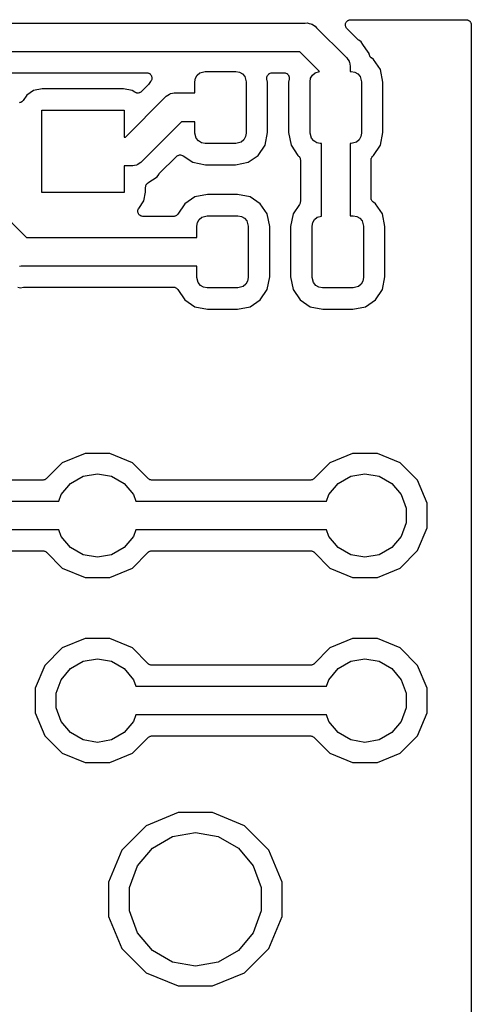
# Model space of a CAD drawing. Extents: x 66 to 115.1, y -104 to -36.7.
# Tile 10 of 10: x 104.1 to 115.1, y -60.9 to -36.9. Entities that reach past the tile are written whole.
import ezdxf

# ---------------------------------------------------------------- set-up
doc = ezdxf.new("R2010")
doc.units = 0
doc.header["$MEASUREMENT"] = 0
doc.layers.add('BLACK', color=7, linetype='CONTINUOUS')

msp = doc.modelspace()

# ---------------------------------------------------------------- linework, layer by layer
at = {"layer": 'BLACK', "linetype": 'CONTINUOUS'}
for p, q in [((88.6953, -37.03), (111.05, -37.03)), ((111.05, -37.03), (111.096, -37.026)), ((111.096, -37.026), (111.141, -37.038)), ((111.141, -37.038), (111.187, -37.046)), ((111.187, -37.046), (111.2, -37.0539)), ((111.2, -37.0539), (111.215, -37.0579)), ((111.215, -37.0579), (111.253, -37.0845)), ((111.253, -37.0845), (111.293, -37.1077)), ((112.026, -37.0861), (112.028, -37.0695)), ((112.028, -37.0915), (112.026, -37.0861)), ((112.028, -37.0529), (112.03, -37.0477)), ((112.028, -37.0695), (112.028, -37.0529)), ((112.028, -37.0971), (112.028, -37.0915)), ((112.034, -37.1126), (112.028, -37.0971)), ((112.03, -37.0421), (112.037, -37.0271)), ((112.03, -37.0477), (112.03, -37.0421)), ((112.037, -37.0271), (112.043, -37.0115)), ((112.043, -37.0115), (112.047, -37.0072)), ((112.047, -37.0072), (112.049, -37.0022)), ((112.049, -37.0022), (112.061, -36.9904)), ((112.061, -36.9904), (112.071, -36.9777)), ((112.071, -36.9777), (112.076, -36.9749)), ((112.076, -36.9749), (112.08, -36.971)), ((112.08, -36.971), (112.095, -36.964)), ((112.095, -36.964), (112.11, -36.9557)), ((112.11, -36.9557), (112.115, -36.9547)), ((112.115, -36.9547), (112.12, -36.9523)), ((112.12, -36.9523), (112.137, -36.9509)), ((112.137, -36.9509), (112.153, -36.948)), ((112.153, -36.948), (114.955, -36.948)), ((114.955, -36.948), (114.966, -36.9499)), ((114.966, -36.9499), (114.977, -36.9499)), ((114.977, -36.9499), (114.987, -36.9537)), ((114.987, -36.9537), (114.998, -36.9557)), ((114.998, -36.9557), (115.008, -36.9612)), ((115.008, -36.9612), (115.018, -36.965)), ((115.018, -36.965), (115.027, -36.9722)), ((115.027, -36.9722), (115.037, -36.9777)), ((115.037, -36.9777), (115.044, -36.9862)), ((115.044, -36.9862), (115.052, -36.9934)), ((115.052, -36.9934), (115.058, -37.003)), ((115.058, -37.003), (115.065, -37.0115)), ((115.065, -37.0115), (115.069, -37.0219)), ((115.069, -37.0219), (115.074, -37.0316)), ((115.074, -37.0316), (115.076, -37.0425)), ((115.076, -37.0425), (115.08, -37.0529)), ((115.08, -37.0529), (115.08, -37.0641)), ((115.08, -37.0641), (115.082, -37.075)), ((115.082, -37.075), (115.082, -103.605)), ((111.293, -37.1077), (111.323, -37.1433)), ((111.323, -37.1433), (112.027, -37.8467)), ((112.038, -37.1287), (112.034, -37.1126)), ((112.041, -37.1333), (112.038, -37.1287)), ((112.043, -37.1385), (112.041, -37.1333)), ((112.054, -37.1512), (112.043, -37.1385)), ((112.063, -37.1648), (112.054, -37.1512)), ((112.328, -37.4297), (112.063, -37.1648)), ((112.338, -37.4369), (112.328, -37.4297)), ((112.347, -37.4455), (112.338, -37.4369)), ((112.409, -37.4864), (112.347, -37.4455)), ((112.449, -37.5477), (112.409, -37.4864)), ((112.45, -37.5477), (112.449, -37.5477)), ((112.522, -37.6563), (112.45, -37.5477)), ((110.92, -37.73), (88.825, -37.73)), ((111.399, -38.2092), (110.92, -37.73)), ((112.598, -37.7702), (112.522, -37.6563)), ((112.604, -37.7975), (112.598, -37.7702)), ((112.606, -37.8027), (112.604, -37.7975)), ((112.606, -37.8083), (112.606, -37.8027)), ((112.614, -37.8231), (112.606, -37.8083)), ((112.027, -37.8467), (112.062, -37.8766)), ((112.062, -37.8766), (112.085, -37.9168)), ((112.085, -37.9168), (112.112, -37.9548)), ((112.112, -37.9548), (112.116, -37.9699)), ((112.116, -37.9699), (112.124, -37.9834)), ((112.124, -37.9834), (112.132, -38.0292)), ((112.132, -38.0292), (112.144, -38.074)), ((112.62, -37.8386), (112.614, -37.8231)), ((112.623, -37.8428), (112.62, -37.8386)), ((112.626, -37.8478), (112.623, -37.8428)), ((112.638, -37.8593), (112.626, -37.8478)), ((112.649, -37.8718), (112.638, -37.8593)), ((112.654, -37.8745), (112.649, -37.8718)), ((112.658, -37.8783), (112.654, -37.8745)), ((112.708, -37.912), (112.658, -37.8783)), ((112.874, -38.1611), (112.708, -37.912)), ((89.088, -38.238), (107.197, -38.238)), ((107.197, -38.238), (107.204, -38.2392)), ((107.204, -38.2392), (107.211, -38.2388)), ((107.211, -38.2388), (107.226, -38.243)), ((107.226, -38.243), (107.241, -38.2457)), ((107.241, -38.2457), (107.247, -38.2491)), ((107.247, -38.2491), (107.253, -38.2511)), ((107.253, -38.2511), (107.266, -38.2601)), ((107.266, -38.2601), (107.279, -38.2677)), ((107.279, -38.2677), (107.283, -38.2731)), ((107.283, -38.2731), (107.289, -38.2772)), ((107.289, -38.2772), (107.297, -38.2898)), ((107.297, -38.2898), (107.307, -38.3015)), ((108.38, -38.3695), (108.423, -38.2943)), ((108.423, -38.2943), (108.49, -38.2385)), ((108.49, -38.2385), (108.615, -38.205)), ((108.615, -38.205), (109.365, -38.205)), ((109.365, -38.205), (109.451, -38.2201)), ((109.451, -38.2201), (109.526, -38.2635)), ((109.526, -38.2635), (109.582, -38.33)), ((110.135, -38.3015), (110.148, -38.2857)), ((110.148, -38.2857), (110.161, -38.2695)), ((110.161, -38.2695), (110.162, -38.2688)), ((110.162, -38.2688), (110.163, -38.2677)), ((110.163, -38.2677), (110.181, -38.2574)), ((110.181, -38.2574), (110.199, -38.2466)), ((110.199, -38.2466), (110.2, -38.2464)), ((110.2, -38.2464), (110.201, -38.2457)), ((110.201, -38.2457), (110.221, -38.2421)), ((110.221, -38.2421), (110.242, -38.238)), ((110.242, -38.238), (110.243, -38.2382)), ((110.243, -38.2382), (110.245, -38.238)), ((110.245, -38.238), (110.535, -38.238)), ((110.535, -38.238), (110.537, -38.2382)), ((110.537, -38.2382), (110.538, -38.238)), ((110.538, -38.238), (110.559, -38.2421)), ((110.559, -38.2421), (110.579, -38.2457)), ((110.579, -38.2457), (110.58, -38.2464)), ((110.58, -38.2464), (110.581, -38.2466)), ((110.581, -38.2466), (110.599, -38.2574)), ((110.599, -38.2574), (110.617, -38.2677)), ((110.617, -38.2677), (110.618, -38.2688)), ((110.618, -38.2688), (110.619, -38.2695)), ((110.619, -38.2695), (110.632, -38.2856)), ((110.632, -38.2856), (110.645, -38.3015)), ((111.18, -38.3695), (111.223, -38.2943)), ((111.223, -38.2943), (111.29, -38.2385)), ((111.29, -38.2385), (111.399, -38.2092)), ((112.144, -38.074), (112.14, -38.1203)), ((112.14, -38.1203), (112.14, -38.205)), ((112.14, -38.205), (112.165, -38.205)), ((112.165, -38.205), (112.251, -38.2201)), ((112.251, -38.2201), (112.326, -38.2635)), ((112.326, -38.2635), (112.382, -38.33)), ((112.935, -38.4675), (112.874, -38.1611)), ((107.232, -38.5317), (107.225, -38.5419)), ((107.24, -38.5227), (107.232, -38.5317)), ((107.289, -38.4504), (107.24, -38.5227)), ((107.3, -38.4401), (107.289, -38.4504)), ((107.303, -38.4338), (107.3, -38.4401)), ((107.307, -38.4285), (107.303, -38.4338)), ((107.307, -38.3015), (107.309, -38.308)), ((107.312, -38.4142), (107.307, -38.4285)), ((107.309, -38.308), (107.313, -38.3138)), ((107.319, -38.4005), (107.312, -38.4142)), ((107.313, -38.3138), (107.317, -38.3286)), ((107.317, -38.3286), (107.322, -38.3429)), ((107.32, -38.3936), (107.319, -38.4005)), ((107.322, -38.3871), (107.32, -38.3936)), ((107.322, -38.3429), (107.322, -38.3499)), ((107.322, -38.3499), (107.324, -38.3567)), ((107.324, -38.3567), (107.322, -38.3718)), ((107.322, -38.3718), (107.322, -38.3871)), ((108.365, -38.455), (108.38, -38.3695)), ((108.365, -38.73), (108.365, -38.455)), ((109.582, -38.33), (109.615, -38.455)), ((109.615, -38.455), (109.615, -39.705)), ((110.119, -38.3429), (110.127, -38.3235)), ((110.119, -38.3444), (110.119, -38.3429)), ((110.119, -38.3457), (110.119, -38.3444)), ((110.119, -38.3664), (110.119, -38.3457)), ((110.119, -38.3871), (110.119, -38.3664)), ((110.12, -38.3884), (110.119, -38.3871)), ((110.12, -38.3898), (110.12, -38.3884)), ((110.135, -38.4675), (110.12, -38.3898)), ((110.127, -38.3235), (110.133, -38.3039)), ((110.133, -38.3039), (110.134, -38.3028)), ((110.134, -38.3028), (110.135, -38.3015)), ((110.135, -39.6925), (110.135, -38.4675)), ((110.645, -38.3015), (110.646, -38.3028)), ((110.66, -38.3898), (110.645, -38.4675)), ((110.645, -38.4675), (110.645, -39.6925)), ((110.646, -38.3028), (110.647, -38.3039)), ((110.647, -38.3039), (110.653, -38.3235)), ((110.653, -38.3235), (110.661, -38.3429)), ((110.661, -38.3871), (110.66, -38.3884)), ((110.66, -38.3884), (110.66, -38.3898)), ((110.661, -38.3429), (110.661, -38.3444)), ((110.661, -38.3444), (110.661, -38.3457)), ((110.661, -38.3457), (110.661, -38.3664)), ((110.661, -38.3664), (110.661, -38.3871)), ((111.165, -38.455), (111.18, -38.3695)), ((111.165, -39.705), (111.165, -38.455)), ((112.382, -38.33), (112.415, -38.455)), ((112.415, -38.455), (112.415, -39.705)), ((112.935, -39.6925), (112.935, -38.4675)), ((104.452, -38.6715), (104.284, -38.7838)), ((104.663, -38.6296), (104.452, -38.6715)), ((106.637, -38.6296), (104.663, -38.6296)), ((106.848, -38.6715), (106.637, -38.6296)), ((106.91, -38.7125), (106.848, -38.6715)), ((106.929, -38.7208), (106.91, -38.7125)), ((106.947, -38.7295), (106.929, -38.7208)), ((106.949, -38.7297), (106.947, -38.7295)), ((106.95, -38.7302), (106.949, -38.7297)), ((106.971, -38.7316), (106.95, -38.7302)), ((106.991, -38.7334), (106.971, -38.7316)), ((106.993, -38.733), (106.991, -38.7334)), ((106.994, -38.7331), (106.993, -38.733)), ((107.014, -38.7273), (106.994, -38.7331)), ((107.034, -38.722), (107.014, -38.7273)), ((107.035, -38.7212), (107.034, -38.722)), ((107.036, -38.7208), (107.035, -38.7212)), ((107.053, -38.7085), (107.036, -38.7208)), ((107.07, -38.6967), (107.053, -38.7085)), ((107.225, -38.5419), (107.07, -38.6967)), ((107.712, -38.7845), (107.75, -38.7579)), ((107.75, -38.7579), (107.765, -38.7539)), ((107.765, -38.7539), (107.778, -38.746)), ((107.778, -38.746), (107.824, -38.738)), ((107.824, -38.738), (107.869, -38.726)), ((107.869, -38.726), (107.915, -38.73)), ((107.915, -38.73), (108.365, -38.73)), ((104.118, -38.9636), (104.107, -38.9667)), ((104.129, -38.9624), (104.118, -38.9636)), ((104.139, -38.9575), (104.129, -38.9624)), ((104.149, -38.9544), (104.139, -38.9575)), ((104.158, -38.9478), (104.149, -38.9544)), ((104.168, -38.9429), (104.158, -38.9478)), ((104.176, -38.9349), (104.168, -38.9429)), ((104.185, -38.9283), (104.176, -38.9349)), ((104.191, -38.9191), (104.185, -38.9283)), ((104.199, -38.911), (104.191, -38.9191)), ((104.284, -38.7838), (104.199, -38.911)), ((106.685, -39.8), (107.642, -38.8433)), ((107.642, -38.8433), (107.672, -38.8077)), ((107.672, -38.8077), (107.712, -38.7845)), ((104.65, -41.15), (104.65, -39.15)), ((104.65, -39.15), (106.65, -39.15)), ((106.65, -39.15), (106.65, -39.8)), ((108.045, -39.43), (107.088, -40.3867)), ((108.365, -39.43), (108.045, -39.43)), ((108.365, -39.705), (108.365, -39.43)), ((108.398, -39.83), (108.365, -39.705)), ((109.615, -39.705), (109.6, -39.7905)), ((110.074, -39.9989), (110.135, -39.6925)), ((110.645, -39.6925), (110.706, -39.9989)), ((111.198, -39.83), (111.165, -39.705)), ((112.415, -39.705), (112.4, -39.7905)), ((112.874, -39.9989), (112.935, -39.6925)), ((106.65, -39.8), (106.685, -39.8)), ((108.454, -39.8965), (108.398, -39.83)), ((108.529, -39.9399), (108.454, -39.8965)), ((108.615, -39.955), (108.529, -39.9399)), ((109.365, -39.955), (108.615, -39.955)), ((109.49, -39.9215), (109.365, -39.955)), ((109.557, -39.8657), (109.49, -39.9215)), ((109.6, -39.7905), (109.557, -39.8657)), ((111.254, -39.8965), (111.198, -39.83)), ((111.329, -39.9399), (111.254, -39.8965)), ((111.415, -39.955), (111.329, -39.9399)), ((111.44, -39.955), (111.415, -39.955)), ((111.44, -41.7217), (111.44, -39.955)), ((112.165, -39.955), (112.14, -39.955)), ((112.14, -39.955), (112.14, -41.715)), ((112.29, -39.9215), (112.165, -39.955)), ((112.357, -39.8657), (112.29, -39.9215)), ((112.4, -39.7905), (112.357, -39.8657)), ((109.908, -40.248), (110.074, -39.9989)), ((110.706, -39.9989), (110.872, -40.248)), ((112.708, -40.248), (112.874, -39.9989)), ((107.018, -40.4455), (106.98, -40.4721)), ((107.058, -40.4223), (107.018, -40.4455)), ((107.088, -40.3867), (107.058, -40.4223)), ((107.505, -40.6881), (107.922, -40.271)), ((107.922, -40.271), (107.939, -40.2592)), ((107.939, -40.2592), (107.956, -40.2469)), ((107.956, -40.2469), (107.957, -40.2465)), ((107.957, -40.2465), (107.959, -40.2457)), ((107.959, -40.2457), (107.978, -40.2404)), ((107.978, -40.2404), (107.998, -40.2346)), ((107.998, -40.2346), (108, -40.2347)), ((108, -40.2347), (108.001, -40.2343)), ((108.001, -40.2343), (108.022, -40.2361)), ((108.022, -40.2361), (108.042, -40.2375)), ((108.042, -40.2375), (108.044, -40.238)), ((108.044, -40.238), (108.045, -40.2381)), ((108.045, -40.2381), (108.064, -40.2469)), ((108.064, -40.2469), (108.083, -40.2552)), ((108.083, -40.2552), (108.321, -40.4145)), ((108.321, -40.4145), (108.628, -40.4754)), ((109.352, -40.4754), (109.659, -40.4145)), ((109.659, -40.4145), (109.908, -40.248)), ((110.872, -40.248), (110.876, -40.2504)), ((110.876, -40.2504), (110.889, -40.2628)), ((110.889, -40.2628), (110.902, -40.2744)), ((110.902, -40.2744), (110.904, -40.278)), ((110.904, -40.278), (110.907, -40.2809)), ((110.907, -40.2809), (110.915, -40.297)), ((110.915, -40.297), (110.924, -40.3126)), ((110.924, -40.3126), (110.925, -40.3167)), ((110.925, -40.3167), (110.927, -40.3205)), ((110.927, -40.3205), (110.929, -40.3383)), ((110.929, -40.3383), (110.932, -40.356)), ((110.932, -40.356), (110.932, -41.3684)), ((112.648, -40.356), (112.651, -40.3383)), ((112.648, -41.2806), (112.648, -40.356)), ((112.651, -40.3383), (112.653, -40.3205)), ((112.653, -40.3205), (112.655, -40.3167)), ((112.655, -40.3167), (112.656, -40.3126)), ((112.656, -40.3126), (112.665, -40.297)), ((112.665, -40.297), (112.673, -40.2809)), ((112.673, -40.2809), (112.676, -40.278)), ((112.676, -40.278), (112.678, -40.2744)), ((112.678, -40.2744), (112.691, -40.2628)), ((112.691, -40.2628), (112.704, -40.2504)), ((112.704, -40.2504), (112.708, -40.248)), ((106.815, -40.5), (106.65, -40.5)), ((106.65, -40.5), (106.65, -41.15)), ((106.861, -40.504), (106.815, -40.5)), ((106.906, -40.492), (106.861, -40.504)), ((106.952, -40.484), (106.906, -40.492)), ((106.965, -40.4761), (106.952, -40.484)), ((106.98, -40.4721), (106.965, -40.4761)), ((107.498, -40.6983), (107.505, -40.6881)), ((108.628, -40.4754), (109.352, -40.4754)), ((107.2, -40.9407), (107.214, -40.9291)), ((107.214, -40.9291), (107.227, -40.9167)), ((107.227, -40.9167), (107.449, -40.7686)), ((107.449, -40.7686), (107.49, -40.7073)), ((107.49, -40.7073), (107.498, -40.6983)), ((106.65, -41.15), (104.65, -41.15)), ((107.129, -41.3482), (107.17, -41.1375)), ((107.17, -41.0223), (107.174, -41.0046)), ((107.17, -41.1375), (107.17, -41.0223)), ((107.174, -41.0046), (107.176, -40.9868)), ((107.176, -40.9868), (107.177, -40.983)), ((107.177, -40.983), (107.178, -40.9789)), ((107.178, -40.9789), (107.187, -40.9633)), ((107.187, -40.9633), (107.195, -40.9472)), ((107.195, -40.9472), (107.198, -40.9443)), ((107.198, -40.9443), (107.2, -40.9407)), ((107.004, -41.5344), (107.129, -41.3482)), ((108.371, -41.2555), (108.122, -41.422)), ((108.678, -41.1946), (108.371, -41.2555)), ((109.402, -41.1946), (108.678, -41.1946)), ((109.709, -41.2555), (109.402, -41.1946)), ((109.958, -41.422), (109.709, -41.2555)), ((110.926, -41.405), (110.924, -41.4119)), ((110.928, -41.3986), (110.926, -41.405)), ((110.929, -41.3834), (110.928, -41.3986)), ((110.932, -41.3684), (110.929, -41.3834)), ((112.651, -41.2983), (112.648, -41.2806)), ((112.653, -41.3161), (112.651, -41.2983)), ((112.655, -41.3199), (112.653, -41.3161)), ((112.656, -41.324), (112.655, -41.3199)), ((112.665, -41.3396), (112.656, -41.324)), ((112.673, -41.3557), (112.665, -41.3396)), ((112.676, -41.3586), (112.673, -41.3557)), ((112.678, -41.3622), (112.676, -41.3586)), ((112.691, -41.3738), (112.678, -41.3622)), ((112.704, -41.3862), (112.691, -41.3738)), ((112.758, -41.422), (112.704, -41.3862)), ((103.46, -41.4192), (104.281, -42.24)), ((106.983, -41.6188), (106.985, -41.6009)), ((106.985, -41.6229), (106.983, -41.6188)), ((106.985, -41.5829), (106.986, -41.579)), ((106.985, -41.6009), (106.985, -41.5829)), ((106.985, -41.6271), (106.985, -41.6229)), ((106.991, -41.6439), (106.985, -41.6271)), ((106.986, -41.5748), (106.994, -41.5584)), ((106.986, -41.579), (106.986, -41.5748)), ((106.996, -41.6612), (106.991, -41.6439)), ((106.994, -41.5584), (107, -41.5415)), ((107, -41.5415), (107.002, -41.5383)), ((107.002, -41.5383), (107.004, -41.5344)), ((108.122, -41.422), (107.953, -41.6756)), ((110.124, -41.6711), (109.958, -41.422)), ((110.911, -41.439), (110.756, -41.6711)), ((110.917, -41.4251), (110.911, -41.439)), ((110.924, -41.4119), (110.917, -41.4251)), ((112.924, -41.6711), (112.758, -41.422)), ((106.998, -41.6646), (106.996, -41.6612)), ((107, -41.6685), (106.998, -41.6646)), ((107.011, -41.6823), (107, -41.6685)), ((107.022, -41.6967), (107.011, -41.6823)), ((107.025, -41.6991), (107.022, -41.6967)), ((107.028, -41.7023), (107.025, -41.6991)), ((107.044, -41.7113), (107.028, -41.7023)), ((107.059, -41.7212), (107.044, -41.7113)), ((107.063, -41.7222), (107.059, -41.7212)), ((107.066, -41.7243), (107.063, -41.7222)), ((107.084, -41.7275), (107.066, -41.7243)), ((107.101, -41.7317), (107.084, -41.7275)), ((107.106, -41.7313), (107.101, -41.7317)), ((107.11, -41.732), (107.106, -41.7313)), ((107.847, -41.732), (107.11, -41.732)), ((107.865, -41.7289), (107.847, -41.732)), ((107.882, -41.7269), (107.865, -41.7289)), ((107.886, -41.7251), (107.882, -41.7269)), ((107.89, -41.7243), (107.886, -41.7251)), ((107.906, -41.7154), (107.89, -41.7243)), ((107.922, -41.7074), (107.906, -41.7154)), ((107.925, -41.7044), (107.922, -41.7074)), ((107.929, -41.7023), (107.925, -41.7044)), ((107.94, -41.6885), (107.929, -41.7023)), ((107.953, -41.6756), (107.94, -41.6885)), ((108.415, -41.965), (108.43, -41.8795)), ((108.43, -41.8795), (108.473, -41.8043)), ((108.473, -41.8043), (108.54, -41.7485)), ((108.54, -41.7485), (108.665, -41.715)), ((108.665, -41.715), (109.415, -41.715)), ((109.415, -41.715), (109.501, -41.7301)), ((109.501, -41.7301), (109.576, -41.7735)), ((109.576, -41.7735), (109.632, -41.84)), ((109.632, -41.84), (109.665, -41.965)), ((110.185, -41.9775), (110.124, -41.6711)), ((110.756, -41.6711), (110.695, -41.9775)), ((111.215, -41.965), (111.23, -41.8795)), ((111.23, -41.8795), (111.273, -41.8043)), ((111.273, -41.8043), (111.34, -41.7485)), ((111.34, -41.7485), (111.44, -41.7217)), ((112.14, -41.715), (112.215, -41.715)), ((112.215, -41.715), (112.301, -41.7301)), ((112.301, -41.7301), (112.376, -41.7735)), ((112.376, -41.7735), (112.432, -41.84)), ((112.432, -41.84), (112.465, -41.965)), ((112.985, -41.9775), (112.924, -41.6711)), ((108.415, -42.24), (108.415, -41.965)), ((109.665, -41.965), (109.665, -43.215)), ((110.185, -43.2025), (110.185, -41.9775)), ((110.695, -41.9775), (110.695, -43.2025)), ((111.215, -43.215), (111.215, -41.965)), ((112.465, -41.965), (112.465, -43.215)), ((112.985, -43.2025), (112.985, -41.9775)), ((104.281, -42.24), (108.415, -42.24)), ((104.151, -42.94), (104.105, -42.944)), ((108.415, -42.94), (104.151, -42.94)), ((108.415, -43.215), (108.415, -42.94)), ((108.448, -43.34), (108.415, -43.215)), ((109.65, -43.3005), (109.607, -43.3757)), ((109.665, -43.215), (109.65, -43.3005)), ((110.124, -43.5089), (110.185, -43.2025)), ((110.695, -43.2025), (110.756, -43.5089)), ((111.248, -43.34), (111.215, -43.215)), ((112.45, -43.3005), (112.407, -43.3757)), ((112.465, -43.215), (112.45, -43.3005)), ((112.924, -43.5089), (112.985, -43.2025)), ((104.071, -43.4518), (104.136, -43.4648)), ((104.136, -43.4648), (104.208, -43.4504)), ((104.208, -43.4504), (104.221, -43.4502)), ((104.221, -43.4502), (104.233, -43.448)), ((104.233, -43.448), (107.847, -43.448)), ((107.847, -43.448), (107.865, -43.4511)), ((107.865, -43.4511), (107.882, -43.4531)), ((107.882, -43.4531), (107.886, -43.4549)), ((107.886, -43.4549), (107.89, -43.4557)), ((107.89, -43.4557), (107.906, -43.4646)), ((107.906, -43.4646), (107.922, -43.4726)), ((107.922, -43.4726), (107.925, -43.4756)), ((107.925, -43.4756), (107.929, -43.4777)), ((107.929, -43.4777), (107.94, -43.4915)), ((107.94, -43.4915), (107.953, -43.5044)), ((107.953, -43.5044), (108.122, -43.758)), ((108.504, -43.4065), (108.448, -43.34)), ((108.579, -43.4499), (108.504, -43.4065)), ((108.665, -43.465), (108.579, -43.4499)), ((109.415, -43.465), (108.665, -43.465)), ((109.54, -43.4315), (109.415, -43.465)), ((109.607, -43.3757), (109.54, -43.4315)), ((109.958, -43.758), (110.124, -43.5089)), ((110.756, -43.5089), (110.922, -43.758)), ((111.304, -43.4065), (111.248, -43.34)), ((111.379, -43.4499), (111.304, -43.4065)), ((111.465, -43.465), (111.379, -43.4499)), ((112.215, -43.465), (111.465, -43.465)), ((112.34, -43.4315), (112.215, -43.465)), ((112.407, -43.3757), (112.34, -43.4315)), ((112.758, -43.758), (112.924, -43.5089)), ((108.122, -43.758), (108.371, -43.9245)), ((109.709, -43.9245), (109.958, -43.758)), ((110.922, -43.758), (111.171, -43.9245)), ((112.509, -43.9245), (112.758, -43.758)), ((108.371, -43.9245), (108.678, -43.9854)), ((108.678, -43.9854), (109.402, -43.9854)), ((109.402, -43.9854), (109.709, -43.9245)), ((111.171, -43.9245), (111.478, -43.9854)), ((111.478, -43.9854), (112.202, -43.9854)), ((112.202, -43.9854), (112.509, -43.9245)), ((105.7, -47.492), (105.146, -47.7216)), ((106.3, -47.492), (105.7, -47.492)), ((106.854, -47.7216), (106.3, -47.492)), ((112.2, -47.492), (111.646, -47.7216)), ((112.8, -47.492), (112.2, -47.492)), ((113.354, -47.7216), (112.8, -47.492)), ((105.146, -47.7216), (104.763, -48.1048)), ((107.237, -48.1048), (106.854, -47.7216)), ((111.646, -47.7216), (111.263, -48.1048)), ((113.778, -48.1458), (113.354, -47.7216)), ((104.758, -48.108), (104.754, -48.1123)), ((104.763, -48.1048), (104.758, -48.108)), ((105.347, -48.2221), (105.653, -48.0458)), ((105.653, -48.0458), (106, -47.9846)), ((106, -47.9846), (106.347, -48.0458)), ((106.347, -48.0458), (106.653, -48.2221)), ((107.242, -48.108), (107.237, -48.1048)), ((107.246, -48.1123), (107.242, -48.108)), ((111.258, -48.108), (111.254, -48.1123)), ((111.263, -48.1048), (111.258, -48.108)), ((111.847, -48.2221), (112.153, -48.0458)), ((112.153, -48.0458), (112.5, -47.9846)), ((112.5, -47.9846), (112.847, -48.0458)), ((112.847, -48.0458), (113.153, -48.2221)), ((104.673, -48.142), (99.8272, -48.142)), ((104.678, -48.141), (104.673, -48.142)), ((104.684, -48.1415), (104.678, -48.141)), ((104.7, -48.1372), (104.684, -48.1415)), ((104.716, -48.1343), (104.7, -48.1372)), ((104.721, -48.1315), (104.716, -48.1343)), ((104.726, -48.1301), (104.721, -48.1315)), ((104.74, -48.1206), (104.726, -48.1301)), ((104.754, -48.1123), (104.74, -48.1206)), ((105.121, -48.4923), (105.347, -48.2221)), ((106.653, -48.2221), (106.879, -48.4923)), ((107.26, -48.1206), (107.246, -48.1123)), ((107.274, -48.1301), (107.26, -48.1206)), ((107.279, -48.1315), (107.274, -48.1301)), ((107.284, -48.1343), (107.279, -48.1315)), ((107.3, -48.1372), (107.284, -48.1343)), ((107.316, -48.1415), (107.3, -48.1372)), ((107.322, -48.141), (107.316, -48.1415)), ((107.327, -48.142), (107.322, -48.141)), ((111.173, -48.142), (107.327, -48.142)), ((111.178, -48.141), (111.173, -48.142)), ((111.184, -48.1415), (111.178, -48.141)), ((111.2, -48.1372), (111.184, -48.1415)), ((111.216, -48.1343), (111.2, -48.1372)), ((111.221, -48.1315), (111.216, -48.1343)), ((111.226, -48.1301), (111.221, -48.1315)), ((111.24, -48.1206), (111.226, -48.1301)), ((111.254, -48.1123), (111.24, -48.1206)), ((111.621, -48.4923), (111.847, -48.2221)), ((113.153, -48.2221), (113.379, -48.4923)), ((114.008, -48.7), (113.778, -48.1458)), ((105.063, -48.65), (105.121, -48.4923)), ((106.879, -48.4923), (106.937, -48.65)), ((111.563, -48.65), (111.621, -48.4923)), ((113.379, -48.4923), (113.5, -48.8237)), ((99.4368, -48.65), (105.063, -48.65)), ((106.937, -48.65), (111.563, -48.65)), ((113.5, -48.8237), (113.5, -49.1763)), ((114.008, -49.3), (114.008, -48.7)), ((113.5, -49.1763), (113.379, -49.5077)), ((113.778, -49.8542), (114.008, -49.3)), ((105.063, -49.35), (99.4368, -49.35)), ((105.121, -49.5077), (105.063, -49.35)), ((105.347, -49.7779), (105.121, -49.5077)), ((106.879, -49.5077), (106.653, -49.7779)), ((106.937, -49.35), (106.879, -49.5077)), ((111.563, -49.35), (106.937, -49.35)), ((111.621, -49.5077), (111.563, -49.35)), ((111.847, -49.7779), (111.621, -49.5077)), ((113.379, -49.5077), (113.153, -49.7779)), ((105.653, -49.9542), (105.347, -49.7779)), ((106.653, -49.7779), (106.347, -49.9542)), ((112.153, -49.9542), (111.847, -49.7779)), ((113.153, -49.7779), (112.847, -49.9542)), ((99.8272, -49.858), (104.673, -49.858)), ((104.673, -49.858), (104.678, -49.859)), ((104.678, -49.859), (104.684, -49.8585)), ((104.684, -49.8585), (104.7, -49.8628)), ((104.7, -49.8628), (104.716, -49.8657)), ((104.716, -49.8657), (104.721, -49.8685)), ((104.721, -49.8685), (104.726, -49.8699)), ((104.726, -49.8699), (104.74, -49.8794)), ((104.74, -49.8794), (104.754, -49.8877)), ((104.754, -49.8877), (104.758, -49.892)), ((104.758, -49.892), (104.763, -49.8952)), ((104.763, -49.8952), (105.146, -50.2784)), ((106, -50.0154), (105.653, -49.9542)), ((106.347, -49.9542), (106, -50.0154)), ((106.854, -50.2784), (107.237, -49.8952)), ((107.237, -49.8952), (107.242, -49.892)), ((107.242, -49.892), (107.246, -49.8877)), ((107.246, -49.8877), (107.26, -49.8794)), ((107.26, -49.8794), (107.274, -49.8699)), ((107.274, -49.8699), (107.279, -49.8685)), ((107.279, -49.8685), (107.284, -49.8657)), ((107.284, -49.8657), (107.3, -49.8628)), ((107.3, -49.8628), (107.316, -49.8585)), ((107.316, -49.8585), (107.322, -49.859)), ((107.322, -49.859), (107.327, -49.858)), ((107.327, -49.858), (111.173, -49.858)), ((111.173, -49.858), (111.178, -49.859)), ((111.178, -49.859), (111.184, -49.8585)), ((111.184, -49.8585), (111.2, -49.8628)), ((111.2, -49.8628), (111.216, -49.8657)), ((111.216, -49.8657), (111.221, -49.8685)), ((111.221, -49.8685), (111.226, -49.8699)), ((111.226, -49.8699), (111.24, -49.8794)), ((111.24, -49.8794), (111.254, -49.8877)), ((111.254, -49.8877), (111.258, -49.892)), ((111.258, -49.892), (111.263, -49.8952)), ((111.263, -49.8952), (111.646, -50.2784)), ((112.5, -50.0154), (112.153, -49.9542)), ((112.847, -49.9542), (112.5, -50.0154)), ((113.354, -50.2784), (113.778, -49.8542)), ((105.146, -50.2784), (105.7, -50.508)), ((106.3, -50.508), (106.854, -50.2784)), ((111.646, -50.2784), (112.2, -50.508)), ((112.8, -50.508), (113.354, -50.2784)), ((105.7, -50.508), (106.3, -50.508)), ((112.2, -50.508), (112.8, -50.508)), ((105.7, -51.992), (105.146, -52.2216)), ((106.3, -51.992), (105.7, -51.992)), ((106.854, -52.2216), (106.3, -51.992)), ((112.2, -51.992), (111.646, -52.2216)), ((112.8, -51.992), (112.2, -51.992)), ((113.354, -52.2216), (112.8, -51.992)), ((105.146, -52.2216), (104.722, -52.6458)), ((107.237, -52.6048), (106.854, -52.2216)), ((111.646, -52.2216), (111.263, -52.6048)), ((113.778, -52.6458), (113.354, -52.2216)), ((104.722, -52.6458), (104.492, -53.2)), ((105.347, -52.7221), (105.653, -52.5458)), ((105.653, -52.5458), (106, -52.4846)), ((106, -52.4846), (106.347, -52.5458)), ((106.347, -52.5458), (106.653, -52.7221)), ((107.242, -52.608), (107.237, -52.6048)), ((107.246, -52.6123), (107.242, -52.608)), ((107.26, -52.6206), (107.246, -52.6123)), ((107.274, -52.6301), (107.26, -52.6206)), ((107.279, -52.6315), (107.274, -52.6301)), ((107.284, -52.6343), (107.279, -52.6315)), ((107.3, -52.6372), (107.284, -52.6343)), ((107.316, -52.6415), (107.3, -52.6372)), ((107.322, -52.641), (107.316, -52.6415)), ((107.327, -52.642), (107.322, -52.641)), ((111.173, -52.642), (107.327, -52.642)), ((111.178, -52.641), (111.173, -52.642)), ((111.184, -52.6415), (111.178, -52.641)), ((111.2, -52.6372), (111.184, -52.6415)), ((111.216, -52.6343), (111.2, -52.6372)), ((111.221, -52.6315), (111.216, -52.6343)), ((111.226, -52.6301), (111.221, -52.6315)), ((111.24, -52.6206), (111.226, -52.6301)), ((111.254, -52.6123), (111.24, -52.6206)), ((111.258, -52.608), (111.254, -52.6123)), ((111.263, -52.6048), (111.258, -52.608)), ((111.847, -52.7221), (112.153, -52.5458)), ((112.153, -52.5458), (112.5, -52.4846)), ((112.5, -52.4846), (112.847, -52.5458)), ((112.847, -52.5458), (113.153, -52.7221)), ((114.008, -53.2), (113.778, -52.6458)), ((105.121, -52.9923), (105.347, -52.7221)), ((106.653, -52.7221), (106.879, -52.9923)), ((111.621, -52.9923), (111.847, -52.7221)), ((113.153, -52.7221), (113.379, -52.9923)), ((105, -53.3237), (105.121, -52.9923)), ((106.879, -52.9923), (106.937, -53.15)), ((111.563, -53.15), (111.621, -52.9923)), ((113.379, -52.9923), (113.5, -53.3237)), ((104.492, -53.2), (104.492, -53.8)), ((105, -53.6763), (105, -53.3237)), ((106.937, -53.15), (111.563, -53.15)), ((113.5, -53.3237), (113.5, -53.6763)), ((114.008, -53.8), (114.008, -53.2)), ((104.492, -53.8), (104.722, -54.3542)), ((105.121, -54.0077), (105, -53.6763)), ((106.937, -53.85), (106.879, -54.0077)), ((111.563, -53.85), (106.937, -53.85)), ((111.621, -54.0077), (111.563, -53.85)), ((113.5, -53.6763), (113.379, -54.0077)), ((113.778, -54.3542), (114.008, -53.8)), ((105.347, -54.2779), (105.121, -54.0077)), ((106.879, -54.0077), (106.653, -54.2779)), ((111.847, -54.2779), (111.621, -54.0077)), ((113.379, -54.0077), (113.153, -54.2779)), ((105.653, -54.4542), (105.347, -54.2779)), ((106.653, -54.2779), (106.347, -54.4542)), ((112.153, -54.4542), (111.847, -54.2779)), ((113.153, -54.2779), (112.847, -54.4542)), ((104.722, -54.3542), (105.146, -54.7784)), ((106, -54.5154), (105.653, -54.4542)), ((106.347, -54.4542), (106, -54.5154)), ((106.854, -54.7784), (107.237, -54.3952)), ((107.237, -54.3952), (107.242, -54.392)), ((107.242, -54.392), (107.246, -54.3877)), ((107.246, -54.3877), (107.26, -54.3794)), ((107.26, -54.3794), (107.274, -54.3699)), ((107.274, -54.3699), (107.279, -54.3685)), ((107.279, -54.3685), (107.284, -54.3657)), ((107.284, -54.3657), (107.3, -54.3628)), ((107.3, -54.3628), (107.316, -54.3585)), ((107.316, -54.3585), (107.322, -54.359)), ((107.322, -54.359), (107.327, -54.358)), ((107.327, -54.358), (111.173, -54.358)), ((111.173, -54.358), (111.178, -54.359)), ((111.178, -54.359), (111.184, -54.3585)), ((111.184, -54.3585), (111.2, -54.3628)), ((111.2, -54.3628), (111.216, -54.3657)), ((111.216, -54.3657), (111.221, -54.3685)), ((111.221, -54.3685), (111.226, -54.3699)), ((111.226, -54.3699), (111.24, -54.3794)), ((111.24, -54.3794), (111.254, -54.3877)), ((111.254, -54.3877), (111.258, -54.392)), ((111.258, -54.392), (111.263, -54.3952)), ((111.263, -54.3952), (111.646, -54.7784)), ((112.5, -54.5154), (112.153, -54.4542)), ((112.847, -54.4542), (112.5, -54.5154)), ((113.354, -54.7784), (113.778, -54.3542)), ((105.146, -54.7784), (105.7, -55.008)), ((106.3, -55.008), (106.854, -54.7784)), ((111.646, -54.7784), (112.2, -55.008)), ((112.8, -55.008), (113.354, -54.7784)), ((105.7, -55.008), (106.3, -55.008)), ((112.2, -55.008), (112.8, -55.008)), ((107.961, -56.222), (107.186, -56.5429)), ((108.799, -56.222), (107.961, -56.222)), ((109.574, -56.5429), (108.799, -56.222)), ((107.186, -56.5429), (106.593, -57.1359)), ((107.824, -56.8033), (108.38, -56.7053)), ((108.38, -56.7053), (108.936, -56.8033)), ((110.167, -57.1359), (109.574, -56.5429)), ((107.336, -57.0854), (107.824, -56.8033)), ((108.936, -56.8033), (109.424, -57.0854)), ((106.593, -57.1359), (106.272, -57.9107)), ((106.973, -57.5177), (107.336, -57.0854)), ((109.424, -57.0854), (109.787, -57.5177)), ((110.488, -57.9107), (110.167, -57.1359)), ((106.78, -58.0479), (106.973, -57.5177)), ((109.787, -57.5177), (109.98, -58.0479)), ((106.272, -57.9107), (106.272, -58.7493)), ((110.488, -58.7493), (110.488, -57.9107)), ((106.78, -58.6121), (106.78, -58.0479)), ((109.98, -58.0479), (109.98, -58.6121)), ((106.973, -59.1423), (106.78, -58.6121)), ((109.98, -58.6121), (109.787, -59.1423)), ((106.272, -58.7493), (106.593, -59.5241)), ((110.167, -59.5241), (110.488, -58.7493)), ((107.336, -59.5746), (106.973, -59.1423)), ((109.787, -59.1423), (109.424, -59.5746)), ((106.593, -59.5241), (107.186, -60.1171)), ((107.824, -59.8567), (107.336, -59.5746)), ((109.424, -59.5746), (108.936, -59.8567)), ((109.574, -60.1171), (110.167, -59.5241)), ((108.38, -59.9547), (107.824, -59.8567)), ((108.936, -59.8567), (108.38, -59.9547)), ((107.186, -60.1171), (107.961, -60.438)), ((108.799, -60.438), (109.574, -60.1171)), ((107.961, -60.438), (108.799, -60.438))]:
    msp.add_line(p, q, dxfattribs=at)

doc.saveas('drawing.dxf')
